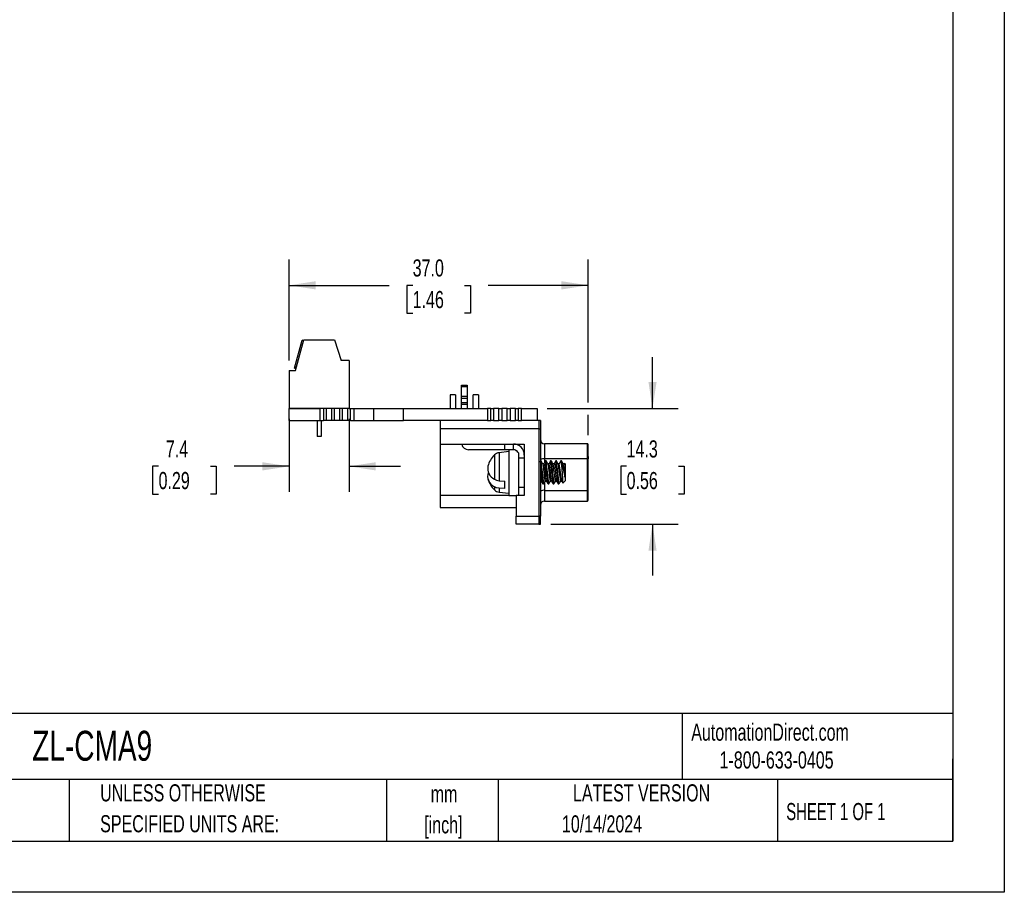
# Model space of a CAD drawing. Header units: millimetres. Extents: x 0 to 279, y 0 to 216.
# Tile 6 of 11: x 158 to 279, y 0 to 108. Entities that reach past the tile are written whole.
import ezdxf

# ---------------------------------------------------------------- set-up
doc = ezdxf.new("R2010")
doc.units = ezdxf.units.MM
doc.linetypes.add('CENTERX2', pattern=[20.32, 12.7, -2.54, 2.54, -2.54])
doc.layers.add('DIMENSIONS', color=140, linetype='Continuous', lineweight=25)
doc.layers.add('TEXT', color=140, linetype='Continuous', lineweight=25)
doc.styles.add('SLDTEXTSTYLE0', font='TXT', dxfattribs={"width": 0.7})
doc.styles.add('SLDTEXTSTYLE1', font='TXT', dxfattribs={"width": 0.65})
doc.dimstyles.new('SLDDIMSTYLE2', dxfattribs={"dimtxt": 2.158008, "dimasz": 3.302, "dimexe": 0, "dimexo": 0.0625, "dimgap": 0.539502, "dimtad": 0, "dimtih": 1, "dimtoh": 1, "dimrnd": 1e-09, "dimzin": 4, "dimdsep": 46, "dimtxsty": 'SLDTEXTSTYLE0', "dimsah": 1, "dimcen": 0.09, "dimadec": 0, "dimazin": 1, "dimtfac": 1, "dimtofl": 0, "dimtmove": 0, "dimatfit": 3, "dimfxl": 0, "dimfrac": 2, "dimtolj": 1, "dimtzin": 12, "dimarcsym": 0})
doc.dimstyles.new('SLDDIMSTYLE3', dxfattribs={"dimtxt": 2.158008, "dimasz": 3.302, "dimexe": 0, "dimexo": 0.0625, "dimgap": 0.539502, "dimtad": 0, "dimtih": 1, "dimtoh": 1, "dimrnd": 1e-09, "dimzin": 12, "dimdsep": 46, "dimtxsty": 'SLDTEXTSTYLE0', "dimsah": 1, "dimcen": 0.09, "dimadec": 0, "dimazin": 3, "dimtfac": 1, "dimtmove": 0, "dimatfit": 0, "dimfxl": 0, "dimfrac": 2, "dimtolj": 1, "dimtzin": 12, "dimarcsym": 0})

# ---------------------------------------------------------------- blocks, each defined once
blk = doc.blocks.new('SW_NOTE_0')
at = {"layer": 'TEXT', "color": 0, "linetype": 'CENTERX2', "lineweight": 18, "char_height": 2.117, "attachment_point": 2, "style": 'SLDTEXTSTYLE0'}
for s, insert in [('mm', (2.84, 2.73)), ('[inch]', (2.76, -1.09))]:
    blk.add_mtext(s, dxfattribs=dict(at, insert=insert))
blk = doc.blocks.new('SW_NOTE_0_1')
at = {"layer": 'TEXT', "color": 0, "linetype": 'CENTERX2', "lineweight": 18, "char_height": 2.1167, "attachment_point": 1, "style": 'SLDTEXTSTYLE0'}
for s, insert in [('UNLESS OTHERWISE', (0, 2.73)), ('SPECIFIED UNITS ARE:', (0, -1.09))]:
    blk.add_mtext(s, dxfattribs=dict(at, insert=insert))
blk = doc.blocks.new('_D_7')
at = {"layer": 'DIMENSIONS'}
for p, q in [((190.97, 58.58), (190.97, 49.53)), ((198.39, 58.58), (198.39, 49.53)), ((174.83, 52.7), (174.1, 52.7)), ((174.1, 52.7), (174.1, 49.27)), ((181.24, 52.7), (181.97, 52.7)), ((181.97, 52.7), (181.97, 49.27)), ((190.97, 52.7), (184.16, 52.7)), ((198.39, 52.7), (204.74, 52.7)), ((174.1, 49.27), (174.83, 49.27)), ((181.97, 49.27), (181.24, 49.27))]:
    blk.add_line(p, q, dxfattribs=at)
for points in [[(190.97, 52.7), (187.67, 53.21), (187.67, 52.19)], [(198.39, 52.7), (201.69, 52.19), (201.69, 53.21)]]:
    blk.add_solid(points, dxfattribs=at)
at = {"layer": 'DIMENSIONS', "char_height": 2.117, "attachment_point": 1, "style": 'SLDTEXTSTYLE0'}
for s, insert in [('7.4', (175.73, 55.91)), ('0.29', (174.83, 52))]:
    blk.add_mtext(s, dxfattribs=dict(at, insert=insert))
blk = doc.blocks.new('_D_8')
at = {"layer": 'DIMENSIONS'}
for p, q in [((235.9, 59.85), (235.9, 66.2)), ((222.89, 59.85), (239.08, 59.85)), ((232.7, 52.7), (231.97, 52.7)), ((231.97, 52.7), (231.97, 49.27)), ((239.11, 52.7), (239.83, 52.7)), ((239.83, 52.7), (239.83, 49.27)), ((231.97, 49.27), (232.7, 49.27)), ((239.83, 49.27), (239.11, 49.27)), ((223.32, 45.55), (239.08, 45.55)), ((235.9, 45.55), (235.9, 39.2))]:
    blk.add_line(p, q, dxfattribs=at)
for points in [[(235.9, 59.85), (236.41, 63.15), (235.4, 63.15)], [(235.9, 45.55), (235.4, 42.25), (236.41, 42.25)]]:
    blk.add_solid(points, dxfattribs=at)
at = {"layer": 'DIMENSIONS', "char_height": 2.117, "attachment_point": 1, "style": 'SLDTEXTSTYLE0'}
for s, insert in [('14.3', (232.7, 55.91)), ('0.56', (232.7, 52))]:
    blk.add_mtext(s, dxfattribs=dict(at, insert=insert))
blk = doc.blocks.new('_D_9')
at = {"layer": 'DIMENSIONS'}
for p, q in [((190.97, 65.81), (190.97, 78.27)), ((227.95, 60.61), (227.95, 78.27)), ((190.97, 75.09), (203.33, 75.09)), ((206.25, 75.09), (205.53, 75.09)), ((205.53, 75.09), (205.53, 71.66)), ((212.67, 75.09), (213.39, 75.09)), ((213.39, 75.09), (213.39, 71.66)), ((227.95, 75.09), (215.59, 75.09)), ((205.53, 71.66), (206.25, 71.66)), ((213.39, 71.66), (212.67, 71.66)), ((227.95, 56.57), (227.95, 59.09))]:
    blk.add_line(p, q, dxfattribs=at)
for points in [[(190.97, 75.09), (194.27, 74.58), (194.27, 75.6)], [(227.95, 75.09), (224.65, 75.6), (224.65, 74.58)]]:
    blk.add_solid(points, dxfattribs=at)
at = {"layer": 'DIMENSIONS', "char_height": 2.117, "attachment_point": 1, "style": 'SLDTEXTSTYLE0'}
for s, insert in [('37.0', (206.25, 78.3)), ('1.46', (206.25, 74.39))]:
    blk.add_mtext(s, dxfattribs=dict(at, insert=insert))

msp = doc.modelspace()

# ---------------------------------------------------------------- linework, layer by layer
at = {"color": 7, "linetype": 'Continuous'}
for p, q in [((279.402, 215.903), (279.402, 0.003)), ((279.402, 0.003), (0.002, 0.003))]:
    msp.add_line(p, q, dxfattribs=at)
for p, q in [((191.629, 64.863), (192.581, 68.308)), ((191.755, 64.54), (192.775, 68.35)), ((192.751, 68.261), (192.581, 68.308)), ((192.775, 68.35), (196.585, 68.35)), ((196.585, 68.35), (197.417, 65.81)), ((192.244, 67.126), (192.253, 67.123)), ((192.389, 67.614), (192.379, 67.616)), ((192.389, 67.615), (192.38, 67.618)), ((192.03, 66.352), (192.04, 66.35)), ((192.192, 66.939), (192.202, 66.937)), ((198.389, 65.81), (197.417, 65.81)), ((198.389, 65.81), (198.389, 59.851)), ((190.972, 64.54), (190.972, 59.851)), ((190.972, 64.54), (191.755, 64.54)), ((191.629, 64.863), (191.822, 64.81)), ((191.822, 64.81), (192.007, 65.479)), ((191.84, 65.665), (191.85, 65.662)), ((191.84, 65.663), (191.85, 65.661)), ((191.84, 65.663), (191.849, 65.66)), ((212.3, 62.75), (213, 62.75)), ((212.3, 62.556), (212.3, 62.75)), ((212.3, 62.556), (213, 62.556)), ((212.3, 61.346), (212.3, 62.556)), ((213, 62.75), (213, 62.556)), ((213, 62.556), (213, 61.346)), ((210.885, 61.551), (210.885, 59.851)), ((211.535, 61.551), (210.885, 61.551)), ((211.535, 61.551), (211.535, 59.851)), ((213, 61.346), (212.3, 61.346)), ((212.3, 61.14), (212.3, 61.346)), ((212.3, 61.14), (213, 61.14)), ((212.3, 60.591), (212.3, 61.14)), ((213, 61.346), (213, 61.14)), ((213, 61.14), (213, 60.591)), ((213.725, 59.851), (213.725, 61.551)), ((214.375, 61.551), (213.725, 61.551)), ((214.375, 61.551), (214.375, 59.851)), ((190.921, 59.851), (190.921, 58.351)), ((190.921, 59.851), (194.809, 59.851)), ((198.389, 59.851), (190.972, 59.851)), ((194.809, 58.351), (194.809, 59.851)), ((195.216, 59.851), (195.216, 58.351)), ((195.551, 59.851), (195.551, 58.351)), ((196.211, 59.851), (196.211, 58.351)), ((196.567, 58.351), (196.567, 59.851)), ((197.227, 58.351), (197.227, 59.851)), ((197.583, 58.351), (197.583, 59.851)), ((198.243, 58.351), (198.243, 59.851)), ((198.389, 59.851), (198.578, 59.851)), ((198.578, 58.351), (198.578, 59.851)), ((198.578, 59.851), (198.985, 59.851)), ((198.985, 59.851), (198.985, 58.351)), ((198.985, 59.851), (201.421, 59.851)), ((201.421, 59.851), (201.421, 58.351)), ((201.421, 59.851), (205.121, 59.851)), ((205.121, 58.351), (205.121, 59.851)), ((205.121, 59.851), (215.512, 59.851)), ((212.3, 60.591), (213, 60.591)), ((212.3, 60.361), (212.3, 60.591)), ((213, 60.361), (212.3, 60.361)), ((212.3, 59.851), (212.3, 60.361)), ((213, 60.591), (213, 60.361)), ((213, 60.361), (213, 59.851)), ((215.512, 59.851), (215.512, 58.351)), ((215.919, 59.851), (215.512, 59.851)), ((215.919, 58.351), (215.919, 59.851)), ((215.919, 59.851), (216.254, 59.851)), ((216.254, 59.851), (216.254, 58.351)), ((216.914, 59.851), (216.254, 59.851)), ((216.914, 58.351), (216.914, 59.851)), ((216.914, 59.851), (217.27, 59.851)), ((217.27, 59.851), (217.27, 58.351)), ((217.93, 59.851), (217.27, 59.851)), ((217.93, 58.351), (217.93, 59.851)), ((217.93, 59.851), (218.286, 59.851)), ((218.286, 59.851), (218.286, 58.351)), ((218.946, 59.851), (218.286, 59.851)), ((218.946, 58.351), (218.946, 59.851)), ((218.946, 59.851), (219.282, 59.851)), ((219.282, 59.851), (219.282, 58.351)), ((219.688, 59.851), (219.282, 59.851)), ((219.688, 58.351), (219.688, 59.851)), ((219.688, 59.851), (221.624, 59.851)), ((221.624, 59.851), (221.624, 58.351)), ((190.921, 58.351), (194.809, 58.351)), ((194.421, 58.351), (194.421, 56.395)), ((194.809, 58.351), (195.216, 58.351)), ((194.921, 58.351), (194.921, 56.395)), ((195.551, 58.351), (195.216, 58.351)), ((196.211, 58.351), (195.551, 58.351)), ((196.567, 58.351), (196.211, 58.351)), ((197.227, 58.351), (196.567, 58.351)), ((197.583, 58.351), (197.227, 58.351)), ((198.243, 58.351), (197.583, 58.351)), ((198.578, 58.351), (198.243, 58.351)), ((198.578, 58.351), (198.985, 58.351)), ((198.985, 58.351), (201.421, 58.351)), ((201.421, 58.351), (205.121, 58.351)), ((204.284, 58.351), (204.284, 58.341)), ((204.947, 58.351), (204.947, 58.341)), ((215.512, 58.351), (205.121, 58.351)), ((205.615, 58.351), (205.615, 58.341)), ((209.65, 58.351), (209.65, 57.351)), ((221.85, 57.351), (209.65, 57.351)), ((209.65, 57.351), (209.65, 55.451)), ((215.512, 58.351), (215.919, 58.351)), ((216.254, 58.351), (215.919, 58.351)), ((216.254, 58.351), (216.914, 58.351)), ((217.27, 58.351), (216.914, 58.351)), ((217.27, 58.351), (217.93, 58.351)), ((218.286, 58.351), (217.93, 58.351)), ((218.286, 58.351), (218.946, 58.351)), ((219.282, 58.351), (218.946, 58.351)), ((219.282, 58.351), (219.688, 58.351)), ((221.624, 58.351), (219.688, 58.351)), ((221.85, 58.351), (221.624, 58.351)), ((221.85, 58.351), (221.85, 57.351)), ((222.05, 58.351), (221.85, 58.351)), ((221.85, 57.351), (222.05, 57.351)), ((221.85, 57.351), (221.85, 46.551)), ((222.05, 58.351), (222.05, 57.351)), ((222.05, 57.351), (222.05, 46.551)), ((194.921, 56.395), (194.421, 56.395)), ((209.65, 55.451), (220.05, 55.451)), ((209.65, 55.451), (209.65, 49.101)), ((217.65, 54.751), (217.65, 55.451)), ((218.15, 54.801), (218.9, 54.801)), ((218.15, 54.801), (218.15, 52.517)), ((218.7, 54.751), (218.7, 55.451)), ((218.9, 54.801), (219.35, 54.351)), ((220.05, 55.451), (220.05, 49.101)), ((222.55, 55.501), (222.55, 53.623)), ((227.85, 55.501), (222.55, 55.501)), ((227.85, 53.623), (227.85, 55.501)), ((227.95, 53.901), (227.95, 55.401)), ((227.95, 53.657), (227.95, 55.301)), ((217.65, 54.751), (213.15, 54.751)), ((216.353, 54.106), (216.353, 51.108)), ((218.15, 54.514), (216.95, 54.388)), ((216.95, 54.388), (216.95, 50.924)), ((218.7, 54.751), (217.65, 54.751)), ((219.35, 54.351), (219.35, 49.101)), ((219.35, 53.761), (220.05, 53.761)), ((227.85, 53.623), (222.55, 53.623)), ((222.55, 53.623), (222.55, 53.175)), ((227.85, 49.723), (227.85, 53.623)), ((227.95, 53.901), (227.95, 53.64)), ((227.95, 53.657), (227.95, 53.64)), ((227.95, 49.74), (227.95, 53.64)), ((218.15, 52.517), (218.15, 51.384)), ((222.116, 53.373), (222.05, 53.373)), ((222.123, 53.369), (222.116, 53.368)), ((222.473, 53.029), (222.322, 53.029)), ((222.662, 53.367), (222.66, 53.361)), ((222.751, 53.373), (222.671, 53.373)), ((222.758, 53.369), (222.751, 53.368)), ((223.107, 53.029), (222.957, 53.029)), ((223.297, 53.367), (223.296, 53.362)), ((223.386, 53.373), (223.306, 53.373)), ((223.393, 53.369), (223.386, 53.368)), ((223.743, 53.029), (223.592, 53.029)), ((223.932, 53.367), (223.931, 53.362)), ((224.021, 53.373), (223.941, 53.373)), ((224.378, 53.029), (224.227, 53.029)), ((224.567, 53.367), (224.566, 53.364)), ((224.656, 53.373), (224.576, 53.373)), ((225.013, 53.029), (224.862, 53.029)), ((225.019, 53.053), (224.999, 53.017)), ((225.15, 52.951), (225.039, 53.062)), ((225.15, 50.951), (225.15, 52.951)), ((218.15, 51.384), (218.15, 49.101)), ((216.353, 50.178), (216.353, 49.795)), ((216.95, 50.924), (217.65, 50.876)), ((217.65, 49.946), (216.95, 49.993)), ((216.95, 49.993), (216.95, 49.513)), ((217.65, 49.946), (217.65, 50.876)), ((218.148, 50.652), (218.15, 50.649)), ((220.05, 50.101), (219.35, 50.101)), ((222.05, 50.872), (222.148, 50.872)), ((222.354, 50.533), (222.345, 50.534)), ((222.354, 50.528), (222.433, 50.528)), ((222.446, 50.549), (222.441, 50.532)), ((222.55, 50.719), (222.55, 49.723)), ((222.631, 50.872), (222.783, 50.872)), ((222.989, 50.528), (223.068, 50.528)), ((223.08, 50.546), (223.076, 50.532)), ((223.266, 50.872), (223.418, 50.872)), ((223.624, 50.528), (223.703, 50.528)), ((223.714, 50.542), (223.711, 50.532)), ((223.901, 50.872), (224.053, 50.872)), ((224.259, 50.528), (224.338, 50.528)), ((224.348, 50.539), (224.346, 50.532)), ((224.536, 50.872), (224.688, 50.872)), ((224.833, 50.637), (224.827, 50.634)), ((224.835, 50.635), (225.15, 50.951)), ((209.65, 49.101), (209.65, 47.601)), ((218.15, 49.101), (209.65, 49.101)), ((216.95, 49.513), (218.15, 49.387)), ((218.15, 49.101), (219.05, 49.101)), ((219.05, 49.101), (219.05, 46.551)), ((220.05, 49.101), (219.05, 49.101)), ((222.55, 49.723), (227.85, 49.723)), ((222.55, 49.723), (222.55, 48.401)), ((227.85, 48.401), (227.85, 49.723)), ((227.95, 48.601), (227.95, 49.757)), ((227.95, 48.501), (227.95, 49.74)), ((209.65, 47.601), (219.05, 47.601)), ((222.55, 48.401), (227.85, 48.401)), ((219.05, 46.551), (221.85, 46.551)), ((219.05, 45.551), (219.05, 46.551)), ((221.85, 46.551), (221.85, 45.551)), ((222.05, 46.551), (221.85, 46.551)), ((222.05, 45.551), (222.05, 46.551)), ((221.85, 45.551), (219.05, 45.551)), ((221.85, 45.551), (222.05, 45.551))]:
    msp.add_line(p, q)
at = {"flags": 128}
for points in [[(222.33, 53.015), (222.229, 53.189), (222.127, 53.363)], [(222.33, 53.006), (222.353, 52.952), (222.384, 52.793), (222.411, 52.571), (222.44, 52.295), (222.471, 51.982), (222.501, 51.671), (222.528, 51.392), (222.558, 51.15), (222.589, 50.974), (222.617, 50.884), (222.632, 50.883)], [(222.66, 53.363), (222.559, 53.19), (222.458, 53.017)], [(222.473, 53.02), (222.481, 53.025), (222.512, 52.952), (222.543, 52.793), (222.57, 52.571), (222.599, 52.295), (222.63, 51.982), (222.66, 51.671), (222.686, 51.392), (222.716, 51.15), (222.747, 50.974), (222.776, 50.884), (222.776, 50.884)], [(222.964, 53.017), (222.863, 53.19), (222.761, 53.364)], [(222.964, 53.013), (222.967, 53.012), (222.998, 52.909), (223.028, 52.726), (223.055, 52.487), (223.085, 52.196), (223.116, 51.878), (223.145, 51.576), (223.172, 51.308), (223.203, 51.084), (223.233, 50.935), (223.26, 50.874), (223.266, 50.88)], [(223.296, 53.364), (223.195, 53.191), (223.094, 53.017)], [(223.598, 53.018), (223.497, 53.192), (223.395, 53.366)], [(223.931, 53.364), (223.83, 53.191), (223.729, 53.017)], [(223.743, 53.021), (223.748, 53.027), (223.783, 52.949), (223.817, 52.763), (223.847, 52.5), (223.881, 52.172), (223.916, 51.815), (223.947, 51.486), (223.979, 51.199), (224.014, 50.988), (224.046, 50.884)], [(224.232, 53.019), (224.131, 53.193), (224.029, 53.368)], [(224.566, 53.365), (224.465, 53.191), (224.37, 53.029)], [(224.728, 53.039), (224.696, 53.264), (224.663, 53.369), (224.656, 53.368)], [(224.867, 53.02), (224.765, 53.194), (224.664, 53.369)], [(224.728, 52.063), (224.728, 52.203), (224.728, 52.34), (224.728, 52.473), (224.728, 52.602), (224.728, 52.724), (224.728, 52.838), (224.728, 52.943), (224.728, 53.039)], [(225.013, 53.017), (225.034, 53.006), (225.069, 52.874), (225.072, 52.86)], [(225.072, 52.86), (225.06, 52.958), (225.038, 53.061), (225.034, 53.058)], [(225.072, 52.86), (225.072, 52.728), (225.072, 52.565), (225.072, 52.378), (225.072, 52.175), (225.072, 51.962), (225.072, 51.749), (225.072, 51.544), (225.072, 51.355)], [(216.353, 51.108), (216.621, 50.985), (216.95, 50.924)], [(216.95, 49.993), (216.634, 50.05), (216.353, 50.178)], [(222.14, 50.885), (222.241, 50.712), (222.342, 50.539)], [(222.444, 50.537), (222.546, 50.712), (222.647, 50.885)], [(222.776, 50.884), (222.877, 50.711), (222.978, 50.537)], [(223.078, 50.536), (223.167, 50.688), (223.281, 50.883)], [(223.411, 50.884), (223.512, 50.71), (223.613, 50.537)], [(223.712, 50.534), (223.814, 50.708), (223.915, 50.882)], [(224.046, 50.884), (224.147, 50.71), (224.248, 50.537)], [(224.346, 50.533), (224.448, 50.707), (224.55, 50.881)], [(224.681, 50.884), (224.782, 50.711), (224.825, 50.637)]]:
    msp.add_lwpolyline(points, dxfattribs=at)
for centre, radius, start, end in [((213.15, 55.601), 0.85, 190.16425, 270), ((218.7, 54.101), 1.35, 0, 90), ((222.55, 56.001), 0.5, 180, 270), ((227.85, 55.401), 0.1, 0, 90), ((218.474, 51.951), 3.024, 134.53356, 165.17532), ((217.055, 53.393), 1, 96, 134.53356), ((218.7, 54.101), 0.65, 33.25716, 56.74284), ((222.429, 52.838), 0.794, 81.22054, 118.48161), ((227.874, 53.78), 0.159, 261.22054, 298.48161), ((217.055, 52.464), 1.526, 170.16645, 242.64001), ((93.077, 38.526), 129.822, 5.31063, 6.55569), ((248.496, 54.773), 26.406, 183.08769, 189.23961), ((129.949, 41.548), 93.472, 5.5158, 7.26449), ((250.107, 54.886), 27.387, 183.2072, 189.14494), ((180.003, 45.784), 43.708, 6.71121, 9.52768), ((130.584, 41.548), 93.472, 5.5158, 7.26449), ((252.138, 55.047), 28.791, 183.3649, 189.02109), ((237.828, 53.961), 14.261, 183.83282, 192.45341), ((131.219, 41.548), 93.472, 5.5158, 7.26449), ((131.298, 41.548), 93.472, 5.5158, 7.26449), ((252.644, 55.99), 28.567, 185.99663, 190.29745), ((188.355, 46.804), 36.555, 6.4238, 9.7981), ((219.554, 52.123), 5.175, 359.33732, 13.92122), ((274.44, 62.309), 50.569, 190.56256, 192.50991), ((210.295, 50.372), 14.809, 3.80763, 10.25939), ((216.912, 51.452), 1.391, 158.95626, 246.30669), ((218.474, 51.951), 3.024, 194.82644, 225.46644), ((223.651, 51.422), 1.601, 180.30868, 199.33778), ((241.005, 52.462), 16.282, 181.40401, 186.43454), ((217.055, 50.508), 1, 225.46644, 264), ((222.429, 48.938), 0.794, 81.22054, 118.48161), ((227.874, 49.88), 0.159, 261.22054, 298.48161), ((222.55, 47.901), 0.5, 90, 180), ((227.85, 48.501), 0.1, 270, 0)]:
    msp.add_arc(centre, radius, start, end)
at = {"layer": 'TEXT'}
for p, q in [((273.05, 209.55), (273.05, 6.35)), ((273.05, 22.126), (6.35, 22.126)), ((239.575, 22.126), (239.575, 13.97)), ((273.05, 6.35), (273.05, 16.51)), ((273.05, 13.97), (6.35, 13.97)), ((163.78, 13.97), (163.78, 6.35)), ((203.024, 13.97), (203.024, 6.35)), ((216.812, 13.97), (216.812, 6.35)), ((251.349, 13.97), (251.349, 6.35)), ((6.35, 6.35), (273.05, 6.35))]:
    msp.add_line(p, q, dxfattribs=at)

# ---------------------------------------------------------------- block references
at = {"layer": 'TEXT', "linetype": 'CENTERX2', "lineweight": 18}
for name, p in [('SW_NOTE_0_1', (167.608, 10.635)), ('SW_NOTE_0', (207.286, 10.502))]:
    msp.add_blockref(name, p, dxfattribs=at)

# ---------------------------------------------------------------- texts
for s, insert, char_height, attachment_point, style in [('AutomationDirect.com', (240.695, 20.877), 2.11667, 1, 'SLDTEXTSTYLE0'), ('ZL-CMA9', (159.208, 19.984), 3.7042, 1, 'SLDTEXTSTYLE0'), ('1-800-633-0405', (244.192, 17.437), 2.11667, 1, 'SLDTEXTSTYLE0'), ('LATEST VERSION', (234.552, 13.364), 2.11667, 2, 'SLDTEXTSTYLE0'), ('SHEET 1 OF 1', (252.441, 11.051), 2.11667, 1, 'SLDTEXTSTYLE1'), ('10/14/2024', (229.664, 9.526), 2.1167, 2, 'SLDTEXTSTYLE0')]:
    msp.add_mtext(s, dxfattribs=dict(at, insert=insert, char_height=char_height, attachment_point=attachment_point, style=style))

# ---------------------------------------------------------------- dimensions: what is measured, and where the dimension line sits
at = {"layer": 'DIMENSIONS'}
for base, p1, p2, dimstyle, picture, middle in [((190.972, 75.091), (227.95, 55.301), (190.972, 64.54), 'SLDDIMSTYLE2', '_D_9', (209.461, 75.091)), ((198.389, 52.701), (190.972, 59.851), (198.389, 59.851), 'SLDDIMSTYLE3', '_D_7', (178.034, 52.701))]:
    dim = msp.add_linear_dim(base=base, p1=p1, p2=p2, dimstyle=dimstyle, dxfattribs=at)
    dim.commit()
    dim.dimension.update_dxf_attribs({"geometry": picture, "text_midpoint": middle, "dimtype": 160})
dim = msp.add_linear_dim(base=(235.903, 45.551), p1=(221.624, 59.851), p2=(222.05, 45.551), angle=90, dimstyle='SLDDIMSTYLE3', dxfattribs=at)
dim.commit()
dim.dimension.update_dxf_attribs({"geometry": '_D_8', "text_midpoint": (235.903, 52.701), "dimtype": 160})

doc.saveas('drawing.dxf')
